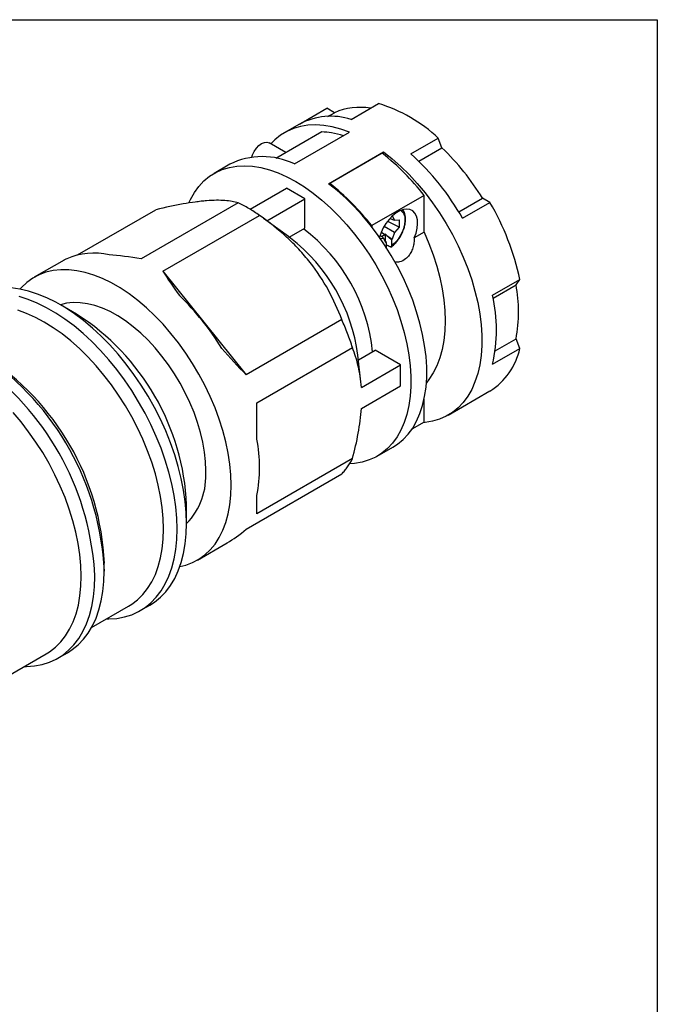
# Model space of a CAD drawing. Header units: inches. Extents: x 0 to 22, y 0 to 17.
# Tile 6 of 6: x 18.6 to 22, y 11.8 to 17. Entities that reach past the tile are written whole.
import ezdxf

# ---------------------------------------------------------------- set-up
doc = ezdxf.new("R2010")
doc.units = ezdxf.units.IN
doc.header["$LTSCALE"] = 2
doc.header["$MEASUREMENT"] = 0
doc.linetypes.add('SLD-Solid', pattern=[0])
doc.layers.add('SLD-DEFPOINTS', color=7, linetype='Continuous')

# ---------------------------------------------------------------- blocks, each defined once
blk = doc.blocks.new('Block2')
at = {"color": 7, "linetype": 'SLD-Solid', "lineweight": 18}
for p, q in [((22.0002, 17.0002), (0.0002, 17.0002)), ((22.0002, 0.0002), (22.0002, 17.0002))]:
    blk.add_line(p, q, dxfattribs=at)

msp = doc.modelspace()

# ---------------------------------------------------------------- linework, layer by layer
at = {"color": 7, "linetype": 'SLD-Solid'}
for p, q in [((0.0002, 17.0002), (22.0002, 17.0002)), ((22.0002, 17.0002), (22.0002, 0.0002))]:
    msp.add_line(p, q, dxfattribs=at)
for p, q in [((20.1003, 16.4465), (20.2456, 16.5304)), ((20.2854, 16.5068), (20.2456, 16.5304)), ((20.3748, 16.471), (20.5202, 16.5549)), ((20.2511, 16.487), (20.2854, 16.5068)), ((20.2193, 16.4054), (19.9754, 16.2646)), ((20.1003, 16.4465), (20.0229, 16.4018)), ((20.0732, 16.2347), (20.3655, 16.4034)), ((20.6919, 16.288), (20.8372, 16.3719)), ((20.8567, 16.3206), (20.8372, 16.3719)), ((20.0281, 16.295), (19.9385, 16.3467)), ((20.2541, 16.1302), (20.5464, 16.299)), ((20.5464, 16.2862), (20.5464, 16.299)), ((20.7334, 16.2494), (20.8567, 16.3206)), ((20.5395, 16.2917), (20.2611, 16.131)), ((19.7306, 16.2331), (19.6471, 16.1849)), ((19.8378, 15.9941), (20.0314, 16.1058)), ((20.1289, 16.0496), (20.0314, 16.1058)), ((20.2611, 16.131), (20.2611, 16.1249)), ((19.9272, 15.9332), (20.1289, 16.0496)), ((20.1289, 15.8948), (20.1289, 16.0496)), ((20.7622, 16.0682), (20.4838, 15.9075)), ((20.7622, 15.8735), (20.7622, 16.0682)), ((20.9463, 15.9803), (21.0719, 16.0528)), ((21.1117, 16.0304), (21.0719, 16.0528)), ((18.9215, 15.7519), (19.3377, 15.9922)), ((19.7745, 16.0287), (19.2603, 15.7319)), ((20.9664, 15.9465), (21.1117, 16.0304)), ((19.3752, 15.6656), (19.888, 15.9617)), ((20.0417, 15.8493), (19.9095, 15.9461)), ((20.5796, 15.9447), (20.604, 15.9371)), ((20.5896, 15.9574), (20.5925, 15.9591)), ((20.5925, 15.9591), (20.604, 15.9371)), ((20.604, 15.9371), (20.6288, 15.9381)), ((20.6288, 15.9381), (20.6288, 15.8993)), ((20.0454, 15.8466), (20.1289, 15.8948)), ((20.4838, 15.9075), (20.4838, 15.9011)), ((20.604, 15.8717), (20.5493, 15.9032)), ((20.6288, 15.8993), (20.5688, 15.9302)), ((20.6288, 15.8993), (20.604, 15.8717)), ((20.0455, 15.8465), (20.0417, 15.8493)), ((20.0523, 15.8415), (20.0455, 15.8465)), ((20.5283, 15.8565), (20.5473, 15.8389)), ((20.5473, 15.8389), (20.5283, 15.8381)), ((20.535, 15.8503), (20.5538, 15.8612)), ((20.5356, 15.8729), (20.5538, 15.8612)), ((20.5588, 15.8169), (20.5473, 15.8389)), ((20.5538, 15.8612), (20.5548, 15.8641)), ((20.5548, 15.8641), (20.5633, 15.8551)), ((20.5548, 15.8641), (20.5548, 15.824)), ((20.5633, 15.8551), (20.5925, 15.8364)), ((20.5633, 15.8551), (20.5896, 15.8347)), ((20.5925, 15.8364), (20.5896, 15.8347)), ((20.5896, 15.8347), (20.5896, 15.8002)), ((20.604, 15.8717), (20.5925, 15.8364)), ((20.7622, 15.8735), (20.7095, 15.8431)), ((20.5617, 15.8186), (20.5548, 15.824)), ((20.5617, 15.8186), (20.5588, 15.8169)), ((20.5617, 15.7841), (20.5617, 15.8186)), ((18.8499, 15.7246), (18.6922, 15.6336)), ((19.3752, 15.6656), (19.8171, 15.1158)), ((21.1249, 15.5379), (21.2703, 15.6218)), ((21.2499, 15.594), (21.2703, 15.6218)), ((21.1278, 15.5235), (21.2499, 15.594)), ((18.9166, 15.438), (18.8317, 15.487)), ((20.3248, 15.4089), (19.8171, 15.1158)), ((21.1392, 15.2431), (21.2499, 15.307)), ((21.2703, 15.2557), (21.2499, 15.307)), ((19.8745, 14.9678), (20.3816, 15.2606)), ((21.1249, 15.1718), (21.2703, 15.2557)), ((20.4259, 15.0793), (20.4104, 15.2211)), ((20.4133, 15.1952), (20.5029, 15.247)), ((20.6369, 15.1696), (20.5029, 15.247)), ((20.4286, 15.0493), (20.6369, 15.1696)), ((20.6369, 15.0571), (20.6369, 15.1696)), ((20.4286, 14.9368), (20.6369, 15.0571)), ((20.9664, 14.9463), (21.1117, 15.0302)), ((19.8745, 14.7749), (19.8745, 14.9678)), ((20.7622, 14.8656), (20.7622, 14.9875)), ((20.889, 14.9016), (20.9664, 14.9463)), ((20.7622, 14.8656), (20.6976, 14.8283)), ((20.5132, 14.6846), (20.5967, 14.7328)), ((20.3816, 14.6713), (19.8745, 14.3786)), ((19.8171, 14.2969), (20.3248, 14.59)), ((19.8745, 14.3786), (19.8745, 14.4751)), ((19.5011, 14.3275), (19.5011, 14.4255)), ((19.5583, 14.1334), (19.716, 14.2244)), ((19.064, 14.0751), (19.064, 14.1169)), ((18.9958, 13.7746), (19.1931, 13.8884)), ((19.2548, 13.865), (19.3049, 13.8939)), ((18.5449, 13.5142), (18.756, 13.6361)), ((18.8178, 13.6127), (18.8679, 13.6416))]:
    msp.add_line(p, q)
at = {"flags": 128}
for points in [[(20.3655, 16.4034), (20.3192, 16.42), (20.2738, 16.4321), (20.2294, 16.4396), (20.1863, 16.4424), (20.1449, 16.4405), (20.1053, 16.434), (20.0678, 16.4228), (20.0325, 16.4071), (19.9998, 16.387), (19.9697, 16.3624), (19.9487, 16.3409)], [(19.8471, 16.2711), (19.851, 16.2829), (19.8598, 16.3013), (19.8713, 16.3182), (19.8848, 16.3323), (19.8992, 16.3428), (19.9136, 16.349), (19.927, 16.3503), (19.9385, 16.3467)], [(20.5464, 16.299), (20.5927, 16.2622), (20.6382, 16.2217), (20.6825, 16.178), (20.7256, 16.1311), (20.767, 16.0814), (20.8066, 16.0291), (20.8442, 15.9746), (20.8794, 15.9182), (20.9121, 15.8602), (20.9422, 15.801), (20.9694, 15.741), (20.9935, 15.6803), (21.0145, 15.6196), (21.0321, 15.559), (21.0464, 15.4989), (21.0571, 15.4398), (21.0643, 15.3819), (21.068, 15.3256), (21.068, 15.2712), (21.0643, 15.2191), (21.0571, 15.1695), (21.0464, 15.1228), (21.0321, 15.0792), (21.0145, 15.039), (20.9935, 15.0024), (20.9694, 14.9697), (20.9422, 14.941), (20.9121, 14.9165), (20.8794, 14.8963), (20.8442, 14.8806), (20.8066, 14.8694), (20.767, 14.8629), (20.7559, 14.8619)], [(19.5124, 16.0279), (19.5213, 16.0467), (19.5421, 16.0832), (19.5661, 16.1159), (19.5931, 16.1447), (19.6229, 16.1692), (19.6554, 16.1895), (19.6905, 16.2053), (19.7278, 16.2166), (19.7672, 16.2233), (19.8084, 16.2254), (19.8512, 16.2229), (19.8953, 16.2157), (19.9406, 16.2039), (19.9866, 16.1877), (20.0332, 16.167), (20.0801, 16.142), (20.127, 16.1128), (20.1736, 16.0797), (20.2197, 16.0428), (20.2649, 16.0024), (20.3091, 15.9585), (20.3519, 15.9117), (20.3931, 15.862), (20.4325, 15.8098), (20.4698, 15.7554), (20.5048, 15.6992), (20.5374, 15.6413), (20.5672, 15.5823), (20.5942, 15.5224), (20.6182, 15.462), (20.639, 15.4014), (20.6565, 15.3411), (20.6707, 15.2812), (20.6814, 15.2223), (20.6885, 15.1646), (20.6921, 15.1085), (20.6921, 15.0544), (20.6885, 15.0024), (20.6814, 14.953), (20.6707, 14.9064), (20.6565, 14.8629), (20.639, 14.8228), (20.6182, 14.7863), (20.5942, 14.7535), (20.5672, 14.7248), (20.5374, 14.7002), (20.5048, 14.68), (20.4698, 14.6642), (20.4325, 14.6529), (20.3931, 14.6461), (20.3664, 14.6443)], [(20.5967, 14.7328), (20.6198, 14.7477), (20.6499, 14.7722), (20.677, 14.801), (20.7012, 14.8337), (20.7221, 14.8703), (20.7398, 14.9105), (20.7541, 14.9541), (20.7648, 15.0008), (20.772, 15.0504), (20.7757, 15.1025), (20.7757, 15.1568), (20.772, 15.2131), (20.7648, 15.271), (20.7541, 15.3302), (20.7398, 15.3902), (20.7221, 15.4508), (20.7012, 15.5116), (20.677, 15.5722), (20.6499, 15.6323), (20.6198, 15.6915), (20.5871, 15.7495), (20.5519, 15.8059), (20.5143, 15.8604), (20.4747, 15.9126), (20.4333, 15.9623), (20.3902, 16.0092), (20.3458, 16.053), (20.3004, 16.0934), (20.2541, 16.1302)], [(20.7095, 15.8431), (20.7189, 15.8684), (20.7249, 15.8935), (20.7273, 15.9174), (20.7261, 15.9392), (20.7212, 15.9584), (20.7128, 15.974), (20.7012, 15.9857), (20.6869, 15.9929), (20.6703, 15.9955), (20.6521, 15.9933), (20.6328, 15.9864), (20.6132, 15.9751), (20.5939, 15.9597), (20.5756, 15.9408), (20.5591, 15.9191), (20.5447, 15.8953), (20.5332, 15.8703), (20.5253, 15.8467)], [(20.7622, 15.8735), (20.7877, 15.8134), (20.81, 15.7529), (20.8292, 15.6924), (20.845, 15.6323), (20.8575, 15.5729), (20.8664, 15.5146), (20.8717, 15.4577), (20.8735, 15.4026), (20.8717, 15.3495), (20.8664, 15.2989), (20.8575, 15.2509), (20.845, 15.2058), (20.8292, 15.164), (20.81, 15.1257), (20.7877, 15.091), (20.7741, 15.0737)], [(19.7377, 14.5299), (19.7359, 14.5851), (19.7305, 14.6421), (19.7216, 14.7004), (19.7092, 14.7598), (19.6933, 14.82), (19.6741, 14.8805), (19.6517, 14.941), (19.6262, 15.0012), (19.5978, 15.0607), (19.5665, 15.1192), (19.5327, 15.1763), (19.4965, 15.2316), (19.4582, 15.285), (19.4178, 15.3359), (19.3758, 15.3842), (19.3323, 15.4296), (19.2875, 15.4718), (19.2419, 15.5105), (19.1955, 15.5455), (19.1487, 15.5767), (19.1018, 15.6038), (19.055, 15.6266), (19.0087, 15.6451), (18.963, 15.6592), (18.9182, 15.6686), (18.8747, 15.6735), (18.8327, 15.6737), (18.7923, 15.6693), (18.754, 15.6603), (18.7178, 15.6467), (18.684, 15.6287), (18.6528, 15.6063), (18.6243, 15.5796), (18.616, 15.5704)], [(19.5011, 14.3275), (19.4993, 14.3849), (19.4939, 14.4441), (19.4851, 14.5048), (19.4727, 14.5666), (19.4569, 14.6291), (19.4378, 14.6922), (19.4154, 14.7553), (19.3899, 14.8182), (19.3615, 14.8806), (19.3302, 14.942), (19.2963, 15.0023), (19.2598, 15.061), (19.2211, 15.1179), (19.1803, 15.1726), (19.1377, 15.2248), (19.0934, 15.2744), (19.0477, 15.3209), (19.0009, 15.3642), (18.9532, 15.404), (18.9048, 15.4402), (18.856, 15.4725), (18.8071, 15.5007), (18.7583, 15.5247), (18.71, 15.5444), (18.6622, 15.5597), (18.6154, 15.5705), (18.5697, 15.5767)], [(19.451, 14.2985), (19.4492, 14.356), (19.4438, 14.4152), (19.435, 14.4759), (19.4226, 14.5377), (19.4068, 14.6002), (19.3877, 14.6632), (19.3653, 14.7264), (19.3398, 14.7893), (19.3114, 14.8516), (19.2801, 14.9131), (19.2461, 14.9734), (19.2097, 15.0321), (19.171, 15.0889), (19.1302, 15.1436), (19.0876, 15.1959), (19.0433, 15.2454), (18.9976, 15.292), (18.9508, 15.3353), (18.9031, 15.3751), (18.8547, 15.4113), (18.8059, 15.4435), (18.757, 15.4718), (18.7082, 15.4958), (18.6598, 15.5155), (18.6121, 15.5308)], [(19.6025, 14.608), (19.6007, 14.6564), (19.5954, 14.7065), (19.5867, 14.7579), (19.5745, 14.8102), (19.559, 14.863), (19.5403, 14.9161), (19.5185, 14.9688), (19.4938, 15.021), (19.4663, 15.0721), (19.4364, 15.1218), (19.4041, 15.1698), (19.3698, 15.2156), (19.3336, 15.259), (19.296, 15.2996), (19.257, 15.3371), (19.2171, 15.3713), (19.1765, 15.4018), (19.1355, 15.4286), (19.0945, 15.4512), (19.0536, 15.4697), (19.0134, 15.4838), (18.9739, 15.4935), (18.9355, 15.4987), (18.8986, 15.4993), (18.8633, 15.4954), (18.8312, 15.4873)], [(19.3786, 14.2985), (19.3768, 14.3542), (19.3715, 14.4116), (19.3627, 14.4704), (19.3505, 14.5303), (19.3348, 14.591), (19.3159, 14.6521), (19.2937, 14.7132), (19.2685, 14.774), (19.2404, 14.8343), (19.2095, 14.8936), (19.176, 14.9516), (19.1401, 15.008), (19.102, 15.0625), (19.0619, 15.1147), (19.0201, 15.1644), (18.9766, 15.2114), (18.9319, 15.2552), (18.8862, 15.2958), (18.8397, 15.3328), (18.7926, 15.3661), (18.7453, 15.3955), (18.6979, 15.4208), (18.6509, 15.4418), (18.6043, 15.4585)], [(18.756, 13.6361), (18.7732, 13.6469), (18.8041, 13.6706), (18.8322, 13.6986), (18.8574, 13.7305), (18.8794, 13.7663), (18.8983, 13.8057), (18.9139, 13.8485), (18.926, 13.8944), (18.9347, 13.9433), (18.9399, 13.9948), (18.9415, 14.0486), (18.9396, 14.1045), (18.9341, 14.1621), (18.9251, 14.2211), (18.9127, 14.2812), (18.8968, 14.342), (18.8776, 14.4032), (18.8553, 14.4644), (18.8299, 14.5254), (18.8015, 14.5857), (18.7704, 14.6451), (18.7366, 14.7031), (18.7005, 14.7595), (18.6622, 14.8139), (18.6219, 14.8661), (18.5798, 14.9157)], [(19.4654, 14.099), (19.4965, 14.1067), (19.5327, 14.1203), (19.5665, 14.1383), (19.5978, 14.1608), (19.6262, 14.1874), (19.6517, 14.2182), (19.6741, 14.2528), (19.6933, 14.2912), (19.7092, 14.333), (19.7216, 14.3781), (19.7305, 14.4261), (19.7359, 14.4768), (19.7377, 14.5299)], [(19.3049, 13.8939), (19.3302, 13.9102), (19.3615, 13.9355), (19.3899, 13.965), (19.4154, 13.9985), (19.4378, 14.0358), (19.4569, 14.0768), (19.4727, 14.1211), (19.4851, 14.1686), (19.4939, 14.219), (19.4993, 14.272), (19.5011, 14.3275)], [(19.0757, 13.8207), (19.0876, 13.8207), (19.1302, 13.8237), (19.171, 13.8314), (19.2097, 13.8435), (19.2461, 13.8602), (19.2801, 13.8812), (19.3114, 13.9066), (19.3398, 13.9361), (19.3653, 13.9696), (19.3877, 14.0069), (19.4068, 14.0478), (19.4226, 14.0922), (19.435, 14.1397), (19.4438, 14.1901), (19.4492, 14.2431), (19.451, 14.2985)], [(19.1931, 13.8884), (19.2095, 13.8987), (19.2404, 13.9223), (19.2685, 13.9501), (19.2937, 13.9818), (19.3159, 14.0174), (19.3348, 14.0566), (19.3505, 14.0992), (19.3627, 14.145), (19.3715, 14.1936), (19.3768, 14.2449), (19.3786, 14.2985)], [(18.8679, 13.6416), (18.8931, 13.6579), (18.9244, 13.6832), (18.9529, 13.7127), (18.9783, 13.7462), (19.0007, 13.7835), (19.0198, 13.8245), (19.0356, 13.8688), (19.048, 13.9163), (19.0569, 13.9667), (19.0622, 14.0197), (19.064, 14.0751)], [(18.6386, 13.5684), (18.6505, 13.5684), (18.6932, 13.5714), (18.7339, 13.579), (18.7727, 13.5912), (18.8091, 13.6079), (18.843, 13.6289), (18.8743, 13.6543), (18.9028, 13.6838), (18.9282, 13.7173), (18.9506, 13.7546), (18.9697, 13.7955), (18.9855, 13.8399), (18.9979, 13.8874), (19.0068, 13.9378), (19.0121, 13.9908), (19.0139, 14.0462)]]:
    msp.add_lwpolyline(points, dxfattribs=at)
for centre, radius, start, end in [((20.4199, 16.2039), 0.3314, 79.9903, 113.9356), ((20.2844, 15.7804), 0.8096, 46.937, 73.0684), ((20.2669, 16.1309), 0.3569, 72.3916, 117.8274), ((19.94, 15.3633), 1.3253, 31.3472, 46.2419), ((19.9035, 15.8874), 0.3865, 63.9584, 116.5735), ((19.7213, 15.2535), 1.3218, 38.0492, 51.7577), ((19.7653, 15.262), 1.3825, 29.6752, 47.9139), ((19.4429, 15.0928), 1.3218, 38.0492, 51.7577), ((19.9183, 15.3323), 1.3826, 12.0868, 30.3245), ((19.5617, 15.1454), 0.9313, 5.7392, 53.1007), ((19.4801, 15.0976), 0.9385, 7.5644, 52.4302), ((19.0066, 15.4075), 0.3541, 76.5213, 113.6977), ((20.4882, 15.4505), 0.7752, 349.3307, 10.6693), ((18.5021, 14.5337), 1.3885, 31.3686, 46.2206), ((20.3361, 15.3549), 0.8098, 346.9364, 13.0636), ((18.2359, 14.3701), 1.2664, 2.5061, 57.4885), ((20.9216, 15.3323), 0.357, 302.1845, 347.6142), ((17.6024, 14.0065), 1.4633, 2.6888, 55.5486), ((17.6912, 14.0557), 1.3742, 2.5551, 57.4395), ((17.54, 13.9728), 1.4757, 2.8515, 53.1521), ((19.0764, 14.625), 0.8121, 349.3613, 10.6387), ((19.2353, 14.5816), 0.3681, 316.214, 4.1105)]:
    msp.add_arc(centre, radius, start, end)
for major_axis, ratio, start_param, end_param in [((1.0577, -0.3724), 0.218443, 2.908369, 2.95648), ((1.0577, -0.3724), 0.218443, 2.265063, 2.481156), ((-0.5981, 0.6539), 0.201835, 0.834681, 1.050774), ((-0.5981, 0.6539), 0.201835, 1.477987, 1.69408), ((0.3986, 1.132), 0.410743, 3.588423, 3.756405)]:
    msp.add_ellipse((19.8745, 15.316), major_axis=major_axis, ratio=ratio, start_param=start_param, end_param=end_param)
for points, knots in [([(20.3331, 16.3847), (20.312, 16.3904), (20.2731, 16.401), (20.2362, 16.404), (20.2193, 16.4054)], [0, 0, 0, 0, 0.542462, 1, 1, 1, 1]), ([(19.7745, 16.0287), (19.7546, 16.0346), (19.7314, 16.0388), (19.6763, 16.0427), (19.6442, 16.0424), (19.5973, 16.0385), (19.5876, 16.0376), (19.5677, 16.0354), (19.5575, 16.0341), (19.5263, 16.0298), (19.5046, 16.0264), (19.4369, 16.0143), (19.3885, 16.0041), (19.3377, 15.9922)], [0, 0, 0, 0, 0.25, 0.25, 0.5, 0.5, 0.5625, 0.5625, 0.625, 0.625, 0.75, 0.75, 1, 1, 1, 1]), ([(19.888, 15.9617), (19.8689, 15.975), (19.85, 15.9873), (19.8121, 16.0096), (19.7933, 16.0197), (19.7745, 16.0287)], [0, 0, 0, 0, 0.5, 0.5, 1, 1, 1, 1]), ([(20.5855, 15.7935), (20.5886, 15.7958), (20.5974, 15.8026), (20.6112, 15.8162), (20.6262, 15.8348), (20.6392, 15.8554), (20.6498, 15.8772), (20.6576, 15.8996), (20.6624, 15.9217), (20.6639, 15.9431), (20.6618, 15.9628), (20.6571, 15.9793), (20.6513, 15.9875), (20.6488, 15.9911)], [0, 0, 0, 0, 0.051407, 0.148348, 0.245089, 0.341676, 0.438273, 0.535028, 0.632122, 0.729745, 0.827982, 0.926369, 1, 1, 1, 1]), ([(20.6402, 15.9875), (20.6457, 15.9814), (20.6568, 15.9691), (20.6615, 15.9375), (20.6564, 15.9005), (20.6412, 15.8619), (20.6182, 15.8258), (20.5991, 15.8087), (20.5896, 15.8002)], [0, 0, 0, 0, 0.164007, 0.331206, 0.498404, 0.665603, 0.832801, 1, 1, 1, 1]), ([(20.3248, 15.4089), (20.3047, 15.4621), (20.2814, 15.5142), (20.226, 15.6157), (20.1939, 15.665), (20.147, 15.7246), (20.1373, 15.7364), (20.1174, 15.7595), (20.1073, 15.7709), (20.0761, 15.8042), (20.0544, 15.8256), (19.9869, 15.8875), (19.9387, 15.9257), (19.888, 15.9617)], [0, 0, 0, 0, 0.25, 0.25, 0.5, 0.5, 0.5625, 0.5625, 0.625, 0.625, 0.75, 0.75, 1, 1, 1, 1]), ([(20.7095, 15.8431), (20.7092, 15.8343), (20.7087, 15.8161), (20.7027, 15.7893), (20.6927, 15.7654), (20.6794, 15.7455), (20.6602, 15.7267), (20.6353, 15.7127), (20.6149, 15.7132), (20.6063, 15.7134)], [0, 0, 0, 0, 0.1265, 0.261953, 0.402789, 0.518239, 0.637872, 0.847292, 1, 1, 1, 1]), ([(20.5896, 15.8002), (20.5896, 15.7996), (20.5895, 15.7984), (20.5891, 15.797), (20.5884, 15.7958), (20.5876, 15.7949), (20.5866, 15.7944), (20.5855, 15.7941), (20.5843, 15.7941), (20.5832, 15.7944), (20.5824, 15.7947), (20.582, 15.7949)], [0, 0, 0, 0, 0.1277179, 0.2512603, 0.3706265, 0.4858219, 0.5968594, 0.7037606, 0.8065561, 0.9052862, 1, 1, 1, 1]), ([(20.3816, 15.2606), (20.3737, 15.2854), (20.3649, 15.3105), (20.3459, 15.36), (20.3357, 15.3846), (20.3248, 15.4089)], [0, 0, 0, 0, 0.5, 0.5, 1, 1, 1, 1]), ([(20.4286, 15.0493), (20.4272, 15.069), (20.4251, 15.0884), (20.4196, 15.1258), (20.4161, 15.1438), (20.4041, 15.1964), (20.3937, 15.2293), (20.3816, 15.2606)], [0, 0, 0, 0, 0.25, 0.25, 0.5, 0.5, 1, 1, 1, 1]), ([(20.3816, 14.6713), (20.3937, 14.7165), (20.4041, 14.7616), (20.4203, 14.8512), (20.4259, 14.8947), (20.4286, 14.9368)], [0, 0, 0, 0, 0.5, 0.5, 1, 1, 1, 1]), ([(20.3248, 14.59), (20.3303, 14.5957), (20.3356, 14.6018), (20.3459, 14.6144), (20.3508, 14.621), (20.3651, 14.6414), (20.3737, 14.6559), (20.3816, 14.6713)], [0, 0, 0, 0, 0.25, 0.25, 0.5, 0.5, 1, 1, 1, 1])]:
    msp.add_open_spline(points, degree=3, knots=knots)
msp.add_open_spline([(20.582, 15.7949), (20.5752, 15.7981), (20.5685, 15.8013), (20.5617, 15.8045)], degree=3)

# ---------------------------------------------------------------- block references
at = {"layer": 'SLD-DEFPOINTS'}
msp.add_blockref('Block2', (0, 0), dxfattribs=at)

doc.saveas('drawing.dxf')
